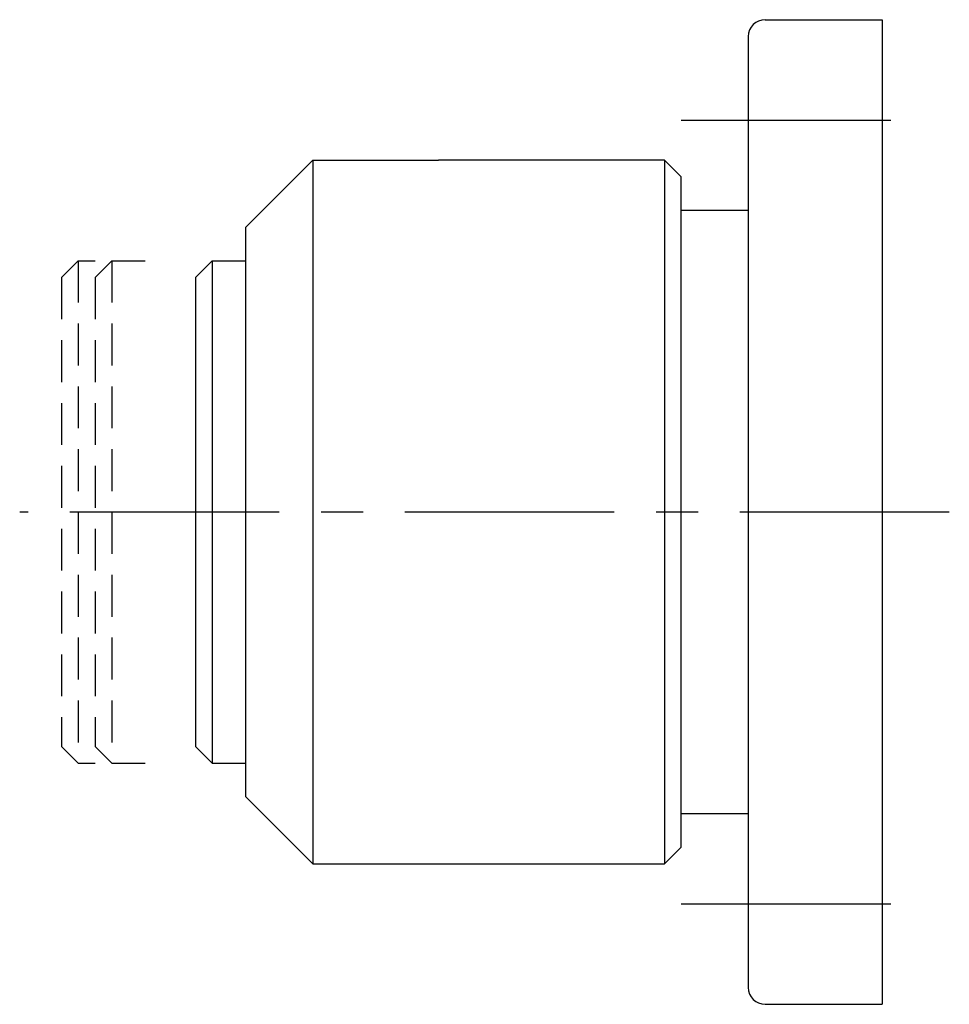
# Model space of a CAD drawing. Extents: x 48 to 103.5, y 40.6 to 99.4.
import ezdxf

# ---------------------------------------------------------------- set-up
doc = ezdxf.new("R2010")
doc.units = 0
doc.header["$LTSCALE"] = 10
doc.linetypes.add('CENTER', pattern=[2, 1.25, -0.25, 0.25, -0.25])
doc.linetypes.add('HIDDEN', pattern=[0.375, 0.25, -0.125])
doc.layers.get('0').update_dxf_attribs({"linetype": 'CONTINUOUS'})
doc.layers.add('BRAUER-1', color=1, linetype='CENTER')
doc.layers.add('BRAUER-5', color=4, linetype='HIDDEN')

msp = doc.modelspace()

# ---------------------------------------------------------------- linework, layer by layer
for p, q in [((92.5, 99.382686), (99.5, 99.382686)), ((99.5, 99.382686), (99.5, 40.617314)), ((91.5, 98.382686), (91.5, 41.617314)), ((61.5, 87), (65.5, 91)), ((65.5, 91), (65.5, 49)), ((65.5, 91), (73, 91)), ((83, 91), (73, 91)), ((86.5, 91), (83, 91)), ((86.5, 91), (86.5, 49)), ((86.5, 91), (87.5, 90)), ((87.5, 50), (87.5, 90)), ((91.5, 88), (87.5, 88)), ((61.5, 53), (61.5, 87)), ((58.5, 84), (59.5, 85)), ((59.5, 85), (59.5, 55)), ((59.5, 85), (61.5, 85)), ((58.5, 84), (58.5, 56)), ((58.5, 56), (59.5, 55)), ((59.5, 55), (61.5, 55)), ((61.5, 53), (65.5, 49)), ((87.5, 52), (91.5, 52)), ((86.5, 49), (87.5, 50)), ((65.5, 49), (86.5, 49)), ((92.5, 40.617314), (99.5, 40.617314))]:
    msp.add_line(p, q)
for centre, start, end in [((92.5, 98.382686), 90, 180), ((92.5, 41.617314), 180, 270)]:
    msp.add_arc(centre, 1, start, end)
at = {"layer": 'BRAUER-1'}
for p, q in [((87.5, 93.382687), (102.5, 93.382687)), ((103.5, 70), (48, 70)), ((87.5, 46.617315), (102.5, 46.617315))]:
    msp.add_line(p, q, dxfattribs=at)
at = {"layer": 'BRAUER-5'}
for p, q in [((50.5, 84), (51.5, 85)), ((51.5, 85), (51.5, 55)), ((51.5, 85), (52.5, 85)), ((52.5, 84), (53.5, 85)), ((53.5, 85), (53.5, 55)), ((53.5, 85), (55.5, 85)), ((50.5, 84), (50.5, 56)), ((52.5, 84), (52.5, 56)), ((50.5, 56), (51.5, 55)), ((52.5, 56), (53.5, 55)), ((51.5, 55), (52.5, 55)), ((53.5, 55), (55.5, 55))]:
    msp.add_line(p, q, dxfattribs=at)

doc.saveas('drawing.dxf')
